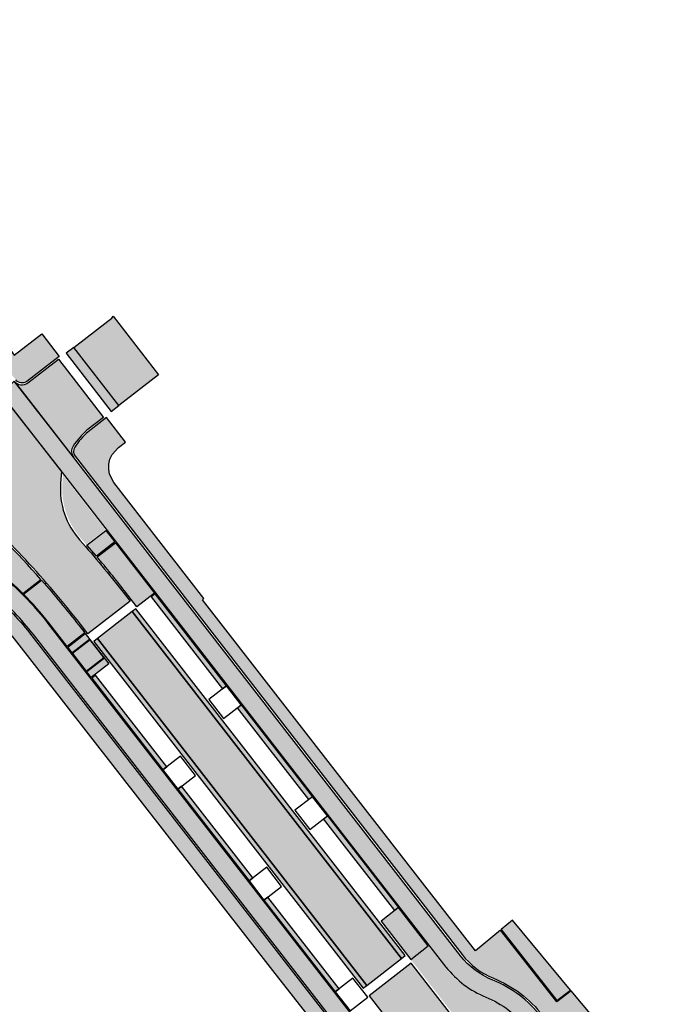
# Model space of a CAD drawing. Header units: metres. Extents: x 197051 to 198393, y 354620 to 355604.
# Tile 7 of 13: x 197357 to 197422, y 355170 to 355272. Entities that reach past the tile are written whole.
import ezdxf

# ---------------------------------------------------------------- set-up
doc = ezdxf.new("R2010")
doc.units = ezdxf.units.M
doc.layers.add('Arcering fietspad', color=12, linetype='Continuous')
doc.layers.add('Arcering groen', color=103, linetype='Continuous')
for name, color, linetype, lineweight, true_color in [('Arcering goot', 7, 'Continuous', 20, 0xb97150), ('Arcering rijbaan', 7, 'Continuous', 20, 0x45291c), ('Arcering voetpad', 7, 'Continuous', 20, 0x71432d)]:
    doc.layers.add(name, color=color, linetype=linetype, lineweight=lineweight, true_color=true_color)
for name, color, linetype, true_color in [('Arcering inrit', 7, 'Continuous', 0xc33c3c), ('Arcering uitstapstrook', 7, 'Continuous', 0x851e1e), ('Arcering verhoging', 7, 'Continuous', 0xff622e)]:
    doc.layers.add(name, color=color, linetype=linetype, true_color=true_color)
doc.layers.add('poly arcering', color=6, linetype='Continuous', plot=False)

msp = doc.modelspace()

# ---------------------------------------------------------------- hatches: boundary and pattern name
at = {"layer": 'Arcering fietspad'}
h = msp.add_hatch(color=256, dxfattribs=at)
h.dxf.hatch_style = 1
edge = h.paths.add_edge_path()
edge.add_line((197356.0157610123, 355234.1943400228), (197354.6475600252, 355232.8581773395))
edge.add_line((197354.6475600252, 355232.8581773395), (197360.9421151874, 355224.7679911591))
edge.add_line((197360.9421151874, 355224.7679911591), (197400.5685022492, 355173.7159279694))
edge.add_arc((197408.3890817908, 355179.7862274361), 9.899999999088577, 217.8184572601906, 248.0451360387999)
edge.add_arc((197400.9115604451, 355161.2366540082), 10.09999999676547, 37.81965442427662, 68.0451360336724, ccw=False)
edge.add_line((197408.890002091, 355167.4297524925), (197415.588812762, 355158.8740514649))
edge.add_arc((197407.6103710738, 355152.6809529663), 10.10000003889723, 7.3324448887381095, 37.81965434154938, ccw=False)
edge.add_arc((197427.4468177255, 355155.2334783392), 9.899999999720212, 187.3324448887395, 217.818457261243)
edge.add_line((197419.6262381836, 355149.1631788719), (197482.4014087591, 355068.2877266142))
edge.add_arc((197487.062158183, 355071.9053798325), 5.899999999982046, 217.8184572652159, 262.6714468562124)
edge.add_arc((197485.7990223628, 355062.0085756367), 4.077092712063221, 37.04652463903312, 82.80647187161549, ccw=False)
edge.add_line((197489.0531399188, 355064.464874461), (197489.356840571, 355064.064495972))
edge.add_line((197489.356840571, 355064.064495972), (197490.4992359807, 355065.7006626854))
edge.add_arc((197485.7865691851, 355061.9870698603), 5.999999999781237, 38.23819536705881, 82.67144685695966)
edge.add_arc((197487.0621581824, 355071.905379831), 3.999999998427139, 217.8184572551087, 262.67144686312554, ccw=False)
edge.add_line((197483.9023280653, 355069.4527335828), (197421.1271574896, 355150.3281858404))
edge.add_arc((197427.4468177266, 355155.2334783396), 8.00000000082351, 187.3324448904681, 217.8184572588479, ccw=False)
edge.add_arc((197407.6103710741, 355152.6809529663), 12.00000003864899, 7.332444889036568, 37.83947516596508)
edge.add_line((197417.0871616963, 355160.0423686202), (197410.3883510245, 355168.5980696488))
edge.add_arc((197400.9115604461, 355161.2366540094), 11.9999999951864, 37.83947523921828, 68.0451360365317)
edge.add_arc((197408.3890817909, 355179.7862274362), 7.999999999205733, 217.8184572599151, 248.0451360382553, ccw=False)
edge.add_line((197402.0694215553, 355174.8809349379), (197362.1318345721, 355226.3339278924))
edge.add_line((197362.1318345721, 355226.3339278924), (197356.6467808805, 355233.4073471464))
edge.add_line((197356.6467808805, 355233.4073471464), (197356.0157610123, 355234.1943400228))
h = msp.add_hatch(color=256, dxfattribs=at)
h.dxf.hatch_style = 1
edge = h.paths.add_edge_path()
edge.add_line((197478.1313670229, 355056.3384316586), (197482.8526617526, 355050.255718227))
edge.add_line((197482.8526617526, 355050.255718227), (197481.3516873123, 355049.0907822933))
edge.add_line((197481.3516873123, 355049.0907822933), (197476.6304477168, 355055.1734246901))
edge.add_line((197476.6304477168, 355055.1734246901), (197357.984599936, 355208.0290284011))
edge.add_arc((197334.2858740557, 355189.6341815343), 29.99999999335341, 37.81845726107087, 49.2870154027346)
edge.add_line((197353.8539800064, 355212.3737775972), (197353.1693114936, 355212.9629554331))
edge.add_arc((197375.3464982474, 355238.7344976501), 34.00000000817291, 217.7629378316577, 229.2870154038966, ccw=False)
edge.add_line((197348.467753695, 355217.913040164), (197344.439147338, 355223.1272003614))
edge.add_line((197344.439147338, 355223.1272003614), (197345.8923793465, 355224.2539034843))
edge.add_line((197345.8923793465, 355224.2539034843), (197350.3155336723, 355218.6345941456))
edge.add_arc((197375.3370946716, 355238.7425897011), 32.10000000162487, 218.786289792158, 229.2870154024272)
edge.add_line((197354.3992212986, 355214.4112219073), (197355.0932933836, 355213.8139520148))
edge.add_arc((197334.2858740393, 355189.6341815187), 31.90000001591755, 37.818457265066, 49.287015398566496, ccw=False)
edge.add_line((197359.4855192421, 355209.1940353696), (197478.1313670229, 355056.3384316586))
at = {"layer": 'Arcering goot'}
h = msp.add_hatch(color=256, dxfattribs=at)
h.dxf.hatch_style = 1
h.paths.add_polyline_path([(197396.36112514, 355174.8966807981), (197368.5684153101, 355210.7014890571), (197368.1891565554, 355210.407273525), (197395.9821973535, 355174.6020388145)])
h = msp.add_hatch(color=256, dxfattribs=at)
h.dxf.hatch_style = 1
h.paths.add_polyline_path([(197392.3979012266, 355171.8150061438), (197364.6019835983, 355207.6244715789), (197364.2227248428, 355207.3302560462), (197392.0189734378, 355171.5203641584)])
at = {"layer": 'Arcering groen'}
h = msp.add_hatch(color=256, dxfattribs=at)
h.dxf.hatch_style = 1
edge = h.paths.add_edge_path()
edge.add_line((197361.0421472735, 355224.4760271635), (197360.9834745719, 355223.6345117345))
edge.add_arc((197368.7645845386, 355223.0919919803), 7.799999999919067, 176.0116397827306, 221.655532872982)
edge.add_line((197362.9367814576, 355217.9077165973), (197363.4385691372, 355217.3394422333))
edge.add_line((197363.4385691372, 355217.3394422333), (197365.399829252, 355218.8618673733))
edge.add_line((197365.399829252, 355218.8618673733), (197361.0421472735, 355224.4760271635))
h = msp.add_hatch(color=256, dxfattribs=at)
h.dxf.hatch_style = 1
edge = h.paths.add_edge_path()
edge.add_arc((197281.4142691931, 355145.1758855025), 103.3506710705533, 41.54198179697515, 47.74774303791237)
edge.add_line((197350.9068434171, 355221.675188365), (197350.7013947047, 355221.5104678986))
edge.add_arc((197351.9524582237, 355219.9500704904), 2.000000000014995, 128.7212278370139, 218.7862897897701)
edge.add_arc((197375.7703950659, 355239.1181590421), 32.57302252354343, 218.8238001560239, 227.1987176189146)
edge.add_line((197353.6384032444, 355215.2188549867), (197354.4392264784, 355214.5039135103))
edge.add_arc((197331.3028719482, 355186.4898030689), 36.33292287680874, 45.1957770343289, 50.44730660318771, ccw=False)
edge.add_line((197356.906192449, 355212.2686949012), (197358.7691464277, 355213.7148100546))
h = msp.add_hatch(color=256, dxfattribs=at)
h.dxf.hatch_style = 1
edge = h.paths.add_edge_path()
edge.add_line((197366.4422091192, 355217.5189436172), (197370.4824687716, 355212.313730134))
edge.add_line((197370.4824687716, 355212.313730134), (197368.6655664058, 355210.9034585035))
edge.add_line((197368.6655664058, 355210.9034585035), (197367.3930051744, 355212.5429437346))
edge.add_arc((197286.0135227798, 355149.4786112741), 102.9549910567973, 37.77358768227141, 40.28630581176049)
edge.add_line((197364.549947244, 355216.0500782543), (197366.4422091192, 355217.5189436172))
h = msp.add_hatch(color=256, dxfattribs=at)
h.dxf.hatch_style = 1
h.paths.add_polyline_path([(197363.3379321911, 355208.1419001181), (197365.7568277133, 355205.0286635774), (197363.9411152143, 355203.6193155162), (197361.5276710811, 355206.7293164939)])
h = msp.add_hatch(color=256, dxfattribs=at)
h.dxf.hatch_style = 1
h.paths.add_polyline_path([(197377.9663495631, 355202.6739113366), (197376.1510173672, 355201.2614553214), (197377.5636823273, 355199.443625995), (197379.3755913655, 355200.8534269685)])
edge = h.paths.add_edge_path()
edge.add_line((197377.9679202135, 355202.672350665), (197379.3772576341, 355200.8547277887))
edge.add_line((197379.3772576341, 355200.8547277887), (197377.5620160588, 355199.4423251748))
edge.add_line((197377.5620160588, 355199.4423251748), (197376.1498132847, 355201.2625432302))
edge.add_line((197376.1498132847, 355201.2625432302), (197377.9675536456, 355202.6728234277))
h = msp.add_hatch(color=256, dxfattribs=at)
h.dxf.hatch_style = 1
h.paths.add_polyline_path([(197373.2392125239, 355195.3908269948), (197371.423880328, 355193.9783709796), (197372.8365452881, 355192.1605416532), (197374.6484543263, 355193.5703426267)])
edge = h.paths.add_edge_path()
edge.add_line((197373.2407831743, 355195.3892663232), (197374.6501205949, 355193.5716434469))
edge.add_line((197374.6501205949, 355193.5716434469), (197372.8348790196, 355192.159240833))
edge.add_line((197372.8348790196, 355192.159240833), (197371.4226762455, 355193.9794588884))
edge.add_line((197371.4226762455, 355193.9794588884), (197373.2404166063, 355195.3897390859))
h = msp.add_hatch(color=256, dxfattribs=at)
h.dxf.hatch_style = 1
h.paths.add_polyline_path([(197386.8572357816, 355191.2195609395), (197385.0419035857, 355189.8071049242), (197386.4545685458, 355187.9892755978), (197388.266477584, 355189.3990765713)])
edge = h.paths.add_edge_path()
edge.add_line((197386.858806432, 355191.2180002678), (197388.2681438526, 355189.4003773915))
edge.add_line((197388.2681438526, 355189.4003773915), (197386.4529022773, 355187.9879747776))
edge.add_line((197386.4529022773, 355187.9879747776), (197385.0406995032, 355189.808192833))
edge.add_line((197385.0406995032, 355189.808192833), (197386.8584398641, 355191.2184730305))
h = msp.add_hatch(color=256, dxfattribs=at)
h.dxf.hatch_style = 1
h.paths.add_polyline_path([(197382.1300112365, 355183.9364095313), (197380.3146790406, 355182.523953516), (197381.7273440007, 355180.7061241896), (197383.5392530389, 355182.1159251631)])
edge = h.paths.add_edge_path()
edge.add_line((197382.1315818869, 355183.9348488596), (197383.5409193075, 355182.1172259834))
edge.add_line((197383.5409193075, 355182.1172259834), (197381.7256777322, 355180.7048233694))
edge.add_line((197381.7256777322, 355180.7048233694), (197380.3134749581, 355182.5250414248))
edge.add_line((197380.3134749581, 355182.5250414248), (197382.131215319, 355183.9353216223))
h = msp.add_hatch(color=256, dxfattribs=at)
h.dxf.hatch_style = 1
h.paths.add_polyline_path([(197407.428, 355178.5439999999), (197406.2626934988, 355177.5981940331), (197412.0188631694, 355170.2464312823), (197413.4304060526, 355171.3415664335)])
h = msp.add_hatch(color=256, dxfattribs=at)
h.dxf.hatch_style = 1
edge = h.paths.add_edge_path()
edge.add_line((197408.6414178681, 355167.584465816), (197406.131900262, 355165.6374750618))
edge.add_line((197406.131900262, 355165.6374750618), (197403.5478057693, 355165.9634470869))
edge.add_line((197403.5478057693, 355165.9634470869), (197396.9868954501, 355174.4160619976))
edge.add_line((197396.9868954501, 355174.4160619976), (197398.8046168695, 355175.8252783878))
edge.add_line((197398.8046168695, 355175.8252783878), (197400.4895064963, 355173.6546118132))
edge.add_arc((197408.3890817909, 355179.7862274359), 9.99999999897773, 217.8184572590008, 248.0451360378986)
edge.add_arc((197400.8931485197, 355161.2037910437), 10.0373646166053, 39.471345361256, 68.01779356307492, ccw=False)
h = msp.add_hatch(color=256, dxfattribs=at)
h.dxf.hatch_style = 1
h.paths.add_polyline_path([(197391.0208970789, 355172.4820596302), (197389.2055648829, 355171.0696036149), (197390.6182298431, 355169.2517742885), (197392.4301388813, 355170.661575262)])
edge = h.paths.add_edge_path()
edge.add_line((197391.0224677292, 355172.4804989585), (197392.4318051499, 355170.6628760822))
edge.add_line((197392.4318051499, 355170.6628760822), (197390.6165635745, 355169.2504734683))
edge.add_line((197390.6165635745, 355169.2504734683), (197389.2043608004, 355171.0706915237))
edge.add_line((197389.2043608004, 355171.0706915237), (197391.0221011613, 355172.4809717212))
at = {"layer": 'Arcering inrit'}
h = msp.add_hatch(color=256, dxfattribs=at)
h.dxf.hatch_style = 1
edge = h.paths.add_edge_path()
edge.add_line((197356.9773607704, 355212.1973468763), (197358.8354258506, 355213.6396670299))
edge.add_arc((197286.0141430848, 355149.4797124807), 97.05379431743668, 37.818518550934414, 41.38200244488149, ccw=False)
edge.add_line((197362.6824550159, 355208.9894506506), (197363.2798448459, 355208.2202980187))
edge.add_line((197363.2798448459, 355208.2202980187), (197361.4625999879, 355206.8099821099))
edge.add_line((197361.4625999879, 355206.8099821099), (197359.564514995, 355209.2553515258))
edge.add_arc((197334.2858739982, 355189.634181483), 32.00000007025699, 37.81845727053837, 44.83753595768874)
h = msp.add_hatch(color=256, dxfattribs=at)
h.dxf.hatch_style = 1
h.paths.add_polyline_path([(197396.9258508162, 355174.4947437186), (197398.742144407, 355175.9045083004), (197395.682819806, 355179.8459434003), (197393.8665262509, 355178.4361788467)])
at = {"layer": 'Arcering rijbaan'}
h = msp.add_hatch(color=256, dxfattribs=at)
h.dxf.hatch_style = 1
h.paths.add_polyline_path([(197362.1634265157, 355237.6858985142), (197365.6512369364, 355240.383026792), (197366.069, 355240.692), (197366.207, 355240.894), (197370.8844934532, 355234.8357427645), (197366.8066678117, 355231.6814583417)])
h = msp.add_hatch(color=256, dxfattribs=at)
h.dxf.hatch_style = 1
h.paths.add_polyline_path([(197395.9821973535, 355174.6020388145), (197368.1891565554, 355210.407273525), (197364.6019835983, 355207.6244715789), (197392.3979012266, 355171.8150061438)])
at = {"layer": 'Arcering uitstapstrook'}
h = msp.add_hatch(color=256, dxfattribs=at)
h.dxf.hatch_style = 1
h.paths.add_polyline_path([(197377.5067644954, 355202.448638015), (197377.9017432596, 355202.7552187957), (197370.5438045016, 355212.2347091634), (197370.148825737, 355211.9281283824)])
h = msp.add_hatch(color=256, dxfattribs=at)
h.dxf.hatch_style = 1
h.paths.add_polyline_path([(197364.3947012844, 355203.847899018), (197364.0008436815, 355203.5423302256), (197371.3576603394, 355194.0618290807), (197371.7526391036, 355194.3684098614)])
h = msp.add_hatch(color=256, dxfattribs=at)
h.dxf.hatch_style = 1
h.paths.add_polyline_path([(197386.3975856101, 355190.9942815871), (197379.0396687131, 355200.4737437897), (197379.4346471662, 355200.7803249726), (197386.7925859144, 355191.3008346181)])
h = msp.add_hatch(color=256, dxfattribs=at)
h.dxf.hatch_style = 1
h.paths.add_polyline_path([(197373.2854652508, 355192.3934556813), (197372.8905642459, 355192.0869352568), (197380.2485026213, 355182.6074454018), (197380.6434813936, 355182.9140261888)])
h = msp.add_hatch(color=256, dxfattribs=at)
h.dxf.hatch_style = 1
h.paths.add_polyline_path([(197395.6838889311, 355179.8459538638), (197395.2881127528, 355179.5404003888), (197387.930518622, 355189.0193658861), (197388.3254898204, 355189.3259407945), (197397.675411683, 355177.2787501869)])
h = msp.add_hatch(color=256, dxfattribs=at)
h.dxf.hatch_style = 1
h.paths.add_polyline_path([(197382.1763852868, 355180.9391323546), (197381.7814065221, 355180.6325515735), (197389.1393448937, 355171.1530617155), (197389.5343236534, 355171.4596424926)])
at = {"layer": 'Arcering verhoging'}
h = msp.add_hatch(color=256, dxfattribs=at)
h.dxf.hatch_style = 1
edge = h.paths.add_edge_path()
edge.add_arc((197283.58092524, 355147.3676481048), 100.4711249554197, 37.91916110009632, 47.86142514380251)
edge.add_line((197350.989616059, 355221.8694289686), (197348.469522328, 355224.2251472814))
edge.add_arc((197384.4769959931, 355262.6188431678), 52.63662264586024, 219.1420120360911, 226.836982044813, ccw=False)
edge.add_line((197343.6528864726, 355229.3922555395), (197339.8651497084, 355234.2528931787))
edge.add_line((197339.8651497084, 355234.2528931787), (197344.2107945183, 355237.6226192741))
edge.add_line((197344.2107945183, 355237.6226192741), (197345.4034584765, 355236.0870103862))
edge.add_arc((197352.5157278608, 355241.6020531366), 9.000004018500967, 217.7909510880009, 276.6364162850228)
edge.add_line((197353.5558448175, 355232.6623535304), (197354.696497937, 355232.79506634))
edge.add_line((197354.696497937, 355232.79506634), (197360.8686056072, 355224.8624706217))
edge.add_line((197360.8686056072, 355224.8624706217), (197360.7839589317, 355223.6484224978))
edge.add_arc((197368.764584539, 355223.0919919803), 8.000000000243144, 176.0116397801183, 221.6555328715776)
edge.add_arc((197286.0135348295, 355149.4786210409), 102.7549755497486, 37.77358749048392, 41.65553287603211, ccw=False)
edge.add_line((197367.2349176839, 355212.4204351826), (197367.9557161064, 355211.491805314))
edge.add_line((197367.9557161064, 355211.491805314), (197363.6100425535, 355208.1205854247))
edge.add_line((197363.6100425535, 355208.1205854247), (197362.8404465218, 355209.1120829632))
h = msp.add_hatch(color=256, dxfattribs=at)
h.dxf.hatch_style = 1
h.paths.add_polyline_path([(197362.1634265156, 355237.6858985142), (197361.3723612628, 355237.0741667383), (197366.0156025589, 355231.0697265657), (197366.8066678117, 355231.6814583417)])
h = msp.add_hatch(color=256, dxfattribs=at)
h.dxf.hatch_style = 1
edge = h.paths.add_edge_path()
edge.add_arc((197362.9217921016, 355226.9470894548), 0.9999999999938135, 146.5830143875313, 217.8184572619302)
edge.add_line((197362.1318345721, 355226.3339278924), (197356.0157610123, 355234.1943400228))
edge.add_arc((197356.8055964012, 355234.8038457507), 0.9976658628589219, 217.6569033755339, 307.8488550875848)
edge.add_line((197357.4177448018, 355234.01605675), (197360.5812960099, 355236.4624349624))
edge.add_line((197360.5812960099, 355236.4624349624), (197365.2257552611, 355230.4564197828))
edge.add_line((197365.2257552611, 355230.4564197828), (197363.5079650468, 355229.1225766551))
edge.add_arc((197368.7645845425, 355223.0919919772), 8.000000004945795, 131.0773605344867, 146.5830143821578)
h = msp.add_hatch(color=256, dxfattribs=at)
h.dxf.hatch_style = 1
h.paths.add_polyline_path([(197408.8967611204, 355149.7761187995), (197413.2415275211, 355153.148507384), (197396.9742655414, 355174.1061910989), (197392.6318586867, 355170.7307626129), (197412.0199313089, 355145.7524291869)])
at = {"layer": 'Arcering voetpad'}
h = msp.add_hatch(color=256, dxfattribs=at)
h.dxf.hatch_style = 1
edge = h.paths.add_edge_path()
edge.add_line((197356.1738114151, 355234.3168964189), (197251.4999430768, 355369.3057470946))
edge.add_line((197251.4999430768, 355369.3057470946), (197251.6565931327, 355370.8706070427))
edge.add_line((197251.6565931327, 355370.8706070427), (197257.0379999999, 355364.2609999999))
edge.add_line((197257.0379999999, 355364.2609999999), (197267.231, 355351.329))
edge.add_line((197267.231, 355351.329), (197267.329, 355351.385))
edge.add_line((197267.329, 355351.385), (197274.122, 355342.324))
edge.add_line((197274.122, 355342.324), (197274.347, 355342.485))
edge.add_line((197274.347, 355342.485), (197280.185, 355334.584))
edge.add_line((197280.185, 355334.584), (197280.3034006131, 355334.6714854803))
edge.add_line((197280.3034006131, 355334.6714854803), (197281.439, 355333.213))
edge.add_line((197281.439, 355333.213), (197281.187, 355332.984))
edge.add_line((197281.187, 355332.984), (197283.81, 355329.6340000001))
edge.add_line((197283.81, 355329.6340000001), (197284.039, 355329.789))
edge.add_line((197284.039, 355329.789), (197287.765, 355325.019))
edge.add_line((197287.765, 355325.019), (197287.8728165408, 355325.0996189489))
edge.add_line((197287.8728165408, 355325.0996189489), (197290.201, 355321.986))
edge.add_line((197290.201, 355321.986), (197290.111, 355321.915))
edge.add_line((197290.111, 355321.915), (197322.581, 355279.99))
edge.add_line((197322.581, 355279.99), (197322.446, 355279.867))
edge.add_line((197322.446, 355279.867), (197328.808, 355271.6450000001))
edge.add_line((197328.808, 355271.6450000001), (197329.0283901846, 355271.8154956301))
edge.add_line((197329.0283901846, 355271.8154956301), (197337.212, 355261.2370000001))
edge.add_line((197337.212, 355261.2370000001), (197337.127, 355261.166))
edge.add_line((197337.127, 355261.166), (197343.11, 355253.699))
edge.add_line((197343.11, 355253.699), (197342.993, 355253.602))
edge.add_line((197342.993, 355253.602), (197343.343, 355253.162))
edge.add_line((197343.343, 355253.162), (197343.435, 355253.225))
edge.add_line((197343.435, 355253.225), (197355.732, 355237.418))
edge.add_line((197355.732, 355237.418), (197355.6416775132, 355237.3504544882))
edge.add_line((197355.6416775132, 355237.3504544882), (197355.992, 355236.882))
edge.add_line((197355.992, 355236.882), (197358.8718393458, 355239.080289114))
edge.add_line((197358.8718393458, 355239.080289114), (197360.6286528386, 355236.7518797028))
edge.add_line((197360.6286528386, 355236.7518797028), (197357.2953984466, 355234.1742698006))
edge.add_arc((197356.8060130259, 355234.8071220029), 0.8000000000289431, 217.7909312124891, 307.71482724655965, ccw=False)
h = msp.add_hatch(color=256, dxfattribs=at)
h.dxf.hatch_style = 1
edge = h.paths.add_edge_path()
edge.add_line((197613.1894262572, 354865.536566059), (197615.289, 354867.262))
edge.add_line((197615.289, 354867.262), (197615.481, 354872.334))
edge.add_line((197615.481, 354872.334), (197613.833, 354874.458))
edge.add_line((197613.833, 354874.458), (197613.35, 354875.072))
edge.add_line((197613.35, 354875.072), (197605.9785867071, 354884.5805037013))
edge.add_line((197605.9785867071, 354884.5805037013), (197604.024, 354887.3169999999))
edge.add_line((197604.024, 354887.3169999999), (197599.0347561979, 354893.7413139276))
edge.add_line((197599.0347561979, 354893.7413139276), (197598.894, 354893.632))
edge.add_line((197598.894, 354893.632), (197596.172, 354897.124))
edge.add_line((197596.172, 354897.124), (197596.312, 354897.2750000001))
edge.add_line((197596.312, 354897.2750000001), (197587.71, 354908.343))
edge.add_line((197587.71, 354908.343), (197587.541, 354908.21))
edge.add_line((197587.541, 354908.21), (197584.617, 354911.9480000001))
edge.add_line((197584.617, 354911.9480000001), (197584.781, 354912.1130000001))
edge.add_line((197584.781, 354912.1130000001), (197573.563, 354926.586))
edge.add_line((197573.563, 354926.586), (197572.2956190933, 354927.0370478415))
edge.add_line((197572.2956190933, 354927.0370478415), (197570.7414630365, 354929.2825533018))
edge.add_line((197570.7414630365, 354929.2825533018), (197568.489, 354932.537))
edge.add_line((197568.489, 354932.537), (197568.446, 354932.616))
edge.add_line((197568.446, 354932.616), (197565.0652967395, 354936.9006133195))
edge.add_line((197565.0652967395, 354936.9006133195), (197564.133, 354936.165))
edge.add_line((197564.133, 354936.165), (197557.833, 354943.9180000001))
edge.add_line((197557.833, 354943.9180000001), (197550.1888124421, 354953.4996590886))
edge.add_line((197550.1888124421, 354953.4996590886), (197543.233, 354962.047))
edge.add_line((197543.233, 354962.047), (197538.447, 354967.93))
edge.add_line((197538.447, 354967.93), (197536.2570000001, 354970.595))
edge.add_line((197536.2570000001, 354970.595), (197537.6356929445, 354971.9686722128))
edge.add_line((197537.6356929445, 354971.9686722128), (197537.462, 354972.143))
edge.add_line((197537.462, 354972.143), (197538.442, 354972.926))
edge.add_line((197538.442, 354972.926), (197538.245, 354973.166))
edge.add_line((197538.245, 354973.166), (197538.1139999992, 354973.0899999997))
edge.add_line((197538.1139999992, 354973.0899999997), (197535.1846588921, 354976.8495714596))
edge.add_line((197535.1846588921, 354976.8495714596), (197535.302, 354976.941))
edge.add_line((197535.302, 354976.941), (197515.257, 355003.199))
edge.add_line((197515.257, 355003.199), (197515.172, 355003.148))
edge.add_line((197515.172, 355003.148), (197507.7541922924, 355012.6435941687))
edge.add_line((197507.7541922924, 355012.6435941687), (197507.852, 355012.72))
edge.add_line((197507.852, 355012.72), (197507.469, 355013.22))
edge.add_line((197507.469, 355013.22), (197507.3610000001, 355013.143))
edge.add_line((197507.3610000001, 355013.143), (197497.648, 355025.787))
edge.add_line((197497.648, 355025.787), (197487.1360000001, 355039.216))
edge.add_line((197487.1360000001, 355039.216), (197487.2500000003, 355039.3100000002))
edge.add_line((197487.2500000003, 355039.3100000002), (197485.8094999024, 355041.2144927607))
edge.add_line((197485.8094999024, 355041.2144927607), (197485.477, 355040.963))
edge.add_line((197485.477, 355040.963), (197483.7485258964, 355043.1617936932))
edge.add_line((197483.7485258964, 355043.1617936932), (197484.037, 355043.4180000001))
edge.add_line((197484.037, 355043.4180000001), (197476.126, 355053.5860000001))
edge.add_line((197476.126, 355053.5860000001), (197471.3, 355059.8610000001))
edge.add_line((197471.3, 355059.8610000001), (197471.26, 355059.822))
edge.add_line((197471.26, 355059.822), (197461.369, 355072.494))
edge.add_line((197461.369, 355072.494), (197461.241, 355072.4400000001))
edge.add_line((197461.241, 355072.4400000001), (197455.944, 355079.174))
edge.add_line((197455.944, 355079.174), (197455.981, 355079.258))
edge.add_line((197455.981, 355079.258), (197453.723, 355082.153))
edge.add_line((197453.723, 355082.153), (197453.819, 355082.221))
edge.add_line((197453.819, 355082.221), (197447.2684241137, 355090.3819799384))
edge.add_line((197447.2684241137, 355090.3819799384), (197447.403, 355090.49))
edge.add_line((197447.403, 355090.49), (197439.09, 355100.957))
edge.add_line((197439.09, 355100.957), (197426.162, 355117.5730000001))
edge.add_line((197426.162, 355117.5730000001), (197426.2199999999, 355117.67))
edge.add_line((197426.2199999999, 355117.67), (197418.821, 355127.312))
edge.add_line((197418.821, 355127.312), (197382.704, 355173.364))
edge.add_line((197382.704, 355173.364), (197355.806059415, 355207.9079236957))
edge.add_line((197355.806059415, 355207.9079236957), (197355.819, 355207.9180000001))
edge.add_line((197355.819, 355207.9180000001), (197355.565, 355208.2380000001))
edge.add_line((197355.565, 355208.2380000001), (197355.3739162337, 355208.4704484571))
edge.add_line((197355.3739162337, 355208.4704484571), (197355.5109222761, 355208.5257180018))
edge.add_line((197355.5109222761, 355208.5257180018), (197352.5933733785, 355211.7531830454))
edge.add_line((197352.5933733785, 355211.7531830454), (197350.6368605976, 355213.5231001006))
edge.add_line((197350.6368605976, 355213.5231001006), (197348.7328767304, 355215.5405912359))
edge.add_line((197348.7328767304, 355215.5405912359), (197348.0453434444, 355216.3494454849))
edge.add_line((197348.0453434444, 355216.3494454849), (197346.9174612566, 355217.7916350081))
edge.add_line((197346.9174612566, 355217.7916350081), (197344.8765198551, 355220.3688849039))
edge.add_line((197344.8765198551, 355220.3688849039), (197342.7572303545, 355223.1239042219))
edge.add_line((197342.7572303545, 355223.1239042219), (197332.9171082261, 355235.8665838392))
edge.add_line((197332.9171082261, 355235.8665838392), (197332.1234570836, 355236.9489055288))
edge.add_line((197332.1234570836, 355236.9489055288), (197330.7616763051, 355238.8367216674))
edge.add_line((197330.7616763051, 355238.8367216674), (197329.7098407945, 355240.3149933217))
edge.add_line((197329.7098407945, 355240.3149933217), (197328.8601595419, 355241.543732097))
edge.add_line((197328.8601595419, 355241.543732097), (197328.1723575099, 355242.5901512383))
edge.add_line((197328.1723575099, 355242.5901512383), (197327.1941327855, 355244.0656587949))
edge.add_line((197327.1941327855, 355244.0656587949), (197326.3854394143, 355245.2686229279))
edge.add_line((197326.3854394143, 355245.2686229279), (197325.4871324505, 355246.5197397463))
edge.add_line((197325.4871324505, 355246.5197397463), (197324.4420902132, 355247.9569064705))
edge.add_line((197324.4420902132, 355247.9569064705), (197322.3837853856, 355250.6200083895))
edge.add_line((197322.3837853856, 355250.6200083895), (197315.9291948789, 355258.9587151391))
edge.add_line((197315.9291948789, 355258.9587151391), (197296.2426778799, 355284.305077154))
edge.add_line((197296.2426778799, 355284.305077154), (197288.3909493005, 355294.4577198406))
edge.add_line((197288.3909493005, 355294.4577198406), (197286.3792248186, 355297.2594894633))
edge.add_line((197286.3792248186, 355297.2594894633), (197285.5319152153, 355298.4952502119))
edge.add_line((197285.5319152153, 355298.4952502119), (197282.4132024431, 355303.0437444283))
edge.add_line((197282.4132024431, 355303.0437444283), (197282.144, 355303.4450000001))
edge.add_line((197282.144, 355303.4450000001), (197279.767, 355306.48))
edge.add_line((197279.767, 355306.48), (197279.798, 355306.505))
edge.add_line((197279.798, 355306.505), (197277.2960000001, 355309.603))
edge.add_line((197277.2960000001, 355309.603), (197271.01, 355317.903))
edge.add_line((197271.01, 355317.903), (197271.0819999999, 355317.944))
edge.add_line((197271.0819999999, 355317.944), (197270.763, 355318.341))
edge.add_line((197270.763, 355318.341), (197270.374, 355318.017))
edge.add_line((197270.374, 355318.017), (197270.468, 355317.879))
edge.add_line((197270.468, 355317.879), (197268.559, 355316.2460000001))
edge.add_line((197268.559, 355316.2460000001), (197264.624, 355321.347))
edge.add_line((197264.624, 355321.347), (197265.762, 355322.2519999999))
edge.add_line((197265.762, 355322.2519999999), (197263.572, 355325.082))
edge.add_line((197263.572, 355325.082), (197262.416, 355324.2079999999))
edge.add_line((197262.416, 355324.2079999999), (197251.9925, 355337.7225))
edge.add_line((197251.9925, 355337.7225), (197250.0196748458, 355340.2851100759))
edge.add_line((197250.0196748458, 355340.2851100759), (197251.1287997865, 355341.1625711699))
edge.add_line((197251.1287997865, 355341.1625711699), (197248.7940000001, 355344.219))
edge.add_line((197248.7940000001, 355344.219), (197247.638, 355343.366))
edge.add_line((197247.638, 355343.366), (197240.016, 355353.247))
edge.add_line((197240.016, 355353.247), (197236.7210000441, 355359.5639999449))
edge.add_line((197236.7210000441, 355359.5639999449), (197234.217, 355362.687))
edge.add_line((197234.217, 355362.687), (197235.5423143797, 355367.6535918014))
edge.add_line((197235.5423143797, 355367.6535918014), (197240.5793316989, 355361.1876471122))
edge.add_arc((197235.2149342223, 355357.0087429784), 6.800000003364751, 11.06856148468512, 37.91884666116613, ccw=False)
edge.add_line((197241.8884416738, 355358.3142307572), (197241.9999635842, 355357.744143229))
edge.add_arc((197248.0846321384, 355358.9344409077), 6.199999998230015, 191.068561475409, 219.9312318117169)
edge.add_line((197243.3303767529, 355354.9548610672), (197249.345414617, 355347.7689200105))
edge.add_line((197249.345414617, 355347.7689200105), (197320.8436755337, 355255.5637859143))
edge.add_arc((197219.8494682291, 355177.2502488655), 127.7999999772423, 31.78349176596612, 37.79093121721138, ccw=False)
edge.add_line((197328.4851534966, 355244.5639018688), (197330.5979678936, 355241.1540878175))
edge.add_arc((197378.3704679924, 355270.7552403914), 56.1999999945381, 211.7834917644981, 217.8202447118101)
edge.add_line((197333.9759298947, 355236.2941756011), (197348.3096434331, 355217.7905610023))
edge.add_arc((197375.3464982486, 355238.734497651), 34.20000000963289, 217.7629378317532, 229.2870154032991)
edge.add_line((197353.0388574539, 355212.811358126), (197353.7235259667, 355212.2221802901))
edge.add_arc((197334.2858740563, 355189.6341815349), 29.79999999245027, 37.81845726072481, 49.28701540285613, ccw=False)
edge.add_line((197357.8266084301, 355207.9063960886), (197476.4724562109, 355055.0507923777))
edge.add_line((197476.4724562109, 355055.0507923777), (197543.0599657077, 354969.2641927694))
edge.add_arc((197535.3216156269, 354963.2566836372), 9.796541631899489, 11.957824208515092, 37.823242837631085, ccw=False)
edge.add_line((197544.9055760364, 354965.2864449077), (197545.1850224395, 354963.9673996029))
edge.add_arc((197555.1635493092, 354966.081400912), 10.20000000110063, 191.9615383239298, 219.1301105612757)
edge.add_line((197547.2512577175, 354959.6443486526), (197559.6044996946, 354944.4599989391))
edge.add_arc((197567.5167912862, 354950.8970511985), 10.20000000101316, 219.1301105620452, 244.5858290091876)
edge.add_arc((197558.9336204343, 354932.8324676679), 9.799999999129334, 37.81717782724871, 64.5858290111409, ccw=False)
edge.add_line((197566.6753384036, 354938.8412781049), (197615.3941991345, 354876.0730423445))
edge.add_arc((197609.2325085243, 354871.2902682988), 7.800087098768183, 6.032363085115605, 37.8190194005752, ccw=False)
edge.add_arc((197627.1329259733, 354873.1818696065), 10.1999990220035, 186.0321865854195, 217.8160709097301)
edge.add_line((197619.0750994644, 354866.9279578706), (197619.5464022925, 354866.3207096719))
edge.add_line((197619.5464022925, 354866.3207096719), (197619.2457160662, 354866.061402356))
edge.add_line((197619.2457160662, 354866.061402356), (197615.3615927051, 354862.8941420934))
edge.add_line((197615.3615927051, 354862.8941420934), (197613.1896667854, 354865.5362734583))
edge.add_line((197613.1896667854, 354865.5362734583), (197613.1894262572, 354865.536566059))
h = msp.add_hatch(color=256, dxfattribs=at)
h.dxf.hatch_style = 1
edge = h.paths.add_edge_path()
edge.add_arc((197487.0621581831, 355071.9053798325), 3.800000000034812, 217.8184572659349, 262.6714468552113)
edge.add_arc((197485.7865689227, 355061.9870691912), 6.200000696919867, 54.534754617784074, 82.67144523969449, ccw=False)
edge.add_arc((197485.7865691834, 355061.9870698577), 6.200000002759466, 38.238195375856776, 54.53475300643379, ccw=False)
edge.add_arc((197491.2846804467, 355066.3195948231), 0.7999999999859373, 218.2381953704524, 307.5993768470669)
edge.add_arc((197501.2754069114, 355053.8053321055), 15.21329184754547, 124.2595476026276, 128.6547401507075, ccw=False)
edge.add_arc((197485.7865691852, 355061.9870698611), 8.199999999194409, 32.38516045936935, 66.04745889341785)
edge.add_arc((197485.7865691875, 355061.9870698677), 8.199999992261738, 66.04745888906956, 89.15519297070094)
edge.add_line((197485.907471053, 355070.1861785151), (197482.47, 355074.598))
edge.add_line((197482.47, 355074.598), (197482.357, 355074.516))
edge.add_line((197482.357, 355074.516), (197482.0183502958, 355074.9081207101))
edge.add_line((197482.0183502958, 355074.9081207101), (197482.112, 355074.989))
edge.add_line((197482.112, 355074.989), (197479.98, 355077.657))
edge.add_line((197479.98, 355077.657), (197479.9178688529, 355077.6063886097))
edge.add_line((197479.9178688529, 355077.6063886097), (197479.651, 355077.934))
edge.add_line((197479.651, 355077.934), (197479.754, 355078.028))
edge.add_line((197479.754, 355078.028), (197478.33, 355079.825))
edge.add_line((197478.33, 355079.825), (197478.2675856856, 355079.7755409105))
edge.add_line((197478.2675856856, 355079.7755409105), (197478.0248989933, 355080.1104485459))
edge.add_line((197478.0248989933, 355080.1104485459), (197478.0827155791, 355080.1568466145))
edge.add_line((197478.0827155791, 355080.1568466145), (197475.842, 355082.949))
edge.add_line((197475.842, 355082.949), (197475.790548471, 355082.9091665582))
edge.add_line((197475.790548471, 355082.9091665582), (197475.553, 355083.216))
edge.add_line((197475.553, 355083.216), (197475.603, 355083.266))
edge.add_line((197475.603, 355083.266), (197473.256, 355086.227))
edge.add_line((197473.256, 355086.227), (197463.608392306, 355098.6275299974))
edge.add_line((197463.608392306, 355098.6275299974), (197446.316, 355120.8290000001))
edge.add_line((197446.316, 355120.8290000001), (197434.33, 355136.267))
edge.add_line((197434.33, 355136.267), (197424.786, 355148.4550000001))
edge.add_line((197424.786, 355148.4550000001), (197424.8698654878, 355148.5221740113))
edge.add_line((197424.8698654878, 355148.5221740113), (197423.2199999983, 355150.5820000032))
edge.add_line((197423.2199999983, 355150.5820000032), (197422.452, 355152.064))
edge.add_line((197422.452, 355152.064), (197422.009, 355153.714))
edge.add_line((197422.009, 355153.714), (197421.932, 355155.4210000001))
edge.add_line((197421.932, 355155.4210000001), (197422.216, 355157.0659999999))
edge.add_line((197422.216, 355157.0659999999), (197415.0856426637, 355166.1704104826))
edge.add_line((197415.0856426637, 355166.1704104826), (197416.6976733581, 355167.4210926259))
edge.add_line((197416.6976733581, 355167.4210926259), (197413.4944659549, 355171.2646993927))
edge.add_line((197413.4944659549, 355171.2646993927), (197412.0024797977, 355170.1071529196))
edge.add_line((197412.0024797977, 355170.1071529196), (197406.1850373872, 355177.5351654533))
edge.add_line((197406.1850373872, 355177.5351654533), (197403.613, 355175.402))
edge.add_line((197403.613, 355175.402), (197398.641, 355181.7879999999))
edge.add_line((197398.641, 355181.7879999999), (197375.427, 355211.611))
edge.add_line((197375.427, 355211.611), (197375.584, 355211.744))
edge.add_line((197375.584, 355211.744), (197366.281, 355223.741))
edge.add_line((197366.281, 355223.741), (197365.848, 355224.593))
edge.add_line((197365.848, 355224.593), (197365.755, 355225.098))
edge.add_line((197365.755, 355225.098), (197365.767, 355225.624))
edge.add_line((197365.767, 355225.624), (197365.886, 355226.135))
edge.add_line((197365.886, 355226.135), (197366.1138234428, 355226.6131419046))
edge.add_line((197366.1138234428, 355226.6131419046), (197366.7719487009, 355227.3413444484))
edge.add_line((197366.7719487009, 355227.3413444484), (197367.4840578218, 355227.9042706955))
edge.add_line((197367.4840578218, 355227.9042706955), (197365.5348247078, 355230.4431944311))
edge.add_line((197365.5348247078, 355230.4431944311), (197363.6351338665, 355228.9681076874))
edge.add_arc((197368.764584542, 355223.091991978), 7.800000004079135, 131.118755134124, 146.5830143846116)
edge.add_arc((197362.9217921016, 355226.9470894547), 0.7999999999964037, 146.5830143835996, 217.818457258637)
edge.add_line((197362.289826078, 355226.4565602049), (197402.2274130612, 355175.0035672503))
edge.add_arc((197408.3890817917, 355179.7862274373), 7.800000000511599, 217.8184572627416, 248.0451360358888)
edge.add_arc((197400.9115604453, 355161.2366540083), 12.19999999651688, 37.84128770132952, 68.04513603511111, ccw=False)
edge.add_line((197410.5460607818, 355168.7210646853), (197417.2448714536, 355160.1653636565))
edge.add_arc((197407.6103710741, 355152.6809529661), 12.20000003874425, 7.332444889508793, 37.841287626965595, ccw=False)
edge.add_arc((197427.4468177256, 355155.2334783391), 7.799999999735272, 187.3324448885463, 217.8184572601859)
edge.add_line((197421.2851489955, 355150.4508181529), (197484.0603195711, 355069.5753658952))
h = msp.add_hatch(color=256, dxfattribs=at)
h.dxf.hatch_style = 1
h.paths.add_polyline_path([(197365.4611479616, 355218.7828737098), (197366.3808905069, 355217.5979371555), (197364.4851881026, 355216.1264013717), (197363.5045686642, 355217.2640668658)])

# ---------------------------------------------------------------- linework, layer by layer
at = {"layer": 'poly arcering'}
msp.add_lwpolyline([(197249.345414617, 355347.7689200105), (197320.8436755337, 355255.5637859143, -0.02621840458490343), (197328.4851534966, 355244.5639018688), (197330.5979678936, 355241.1540878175, 0.02634639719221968), (197333.9759298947, 355236.2941756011), (197348.3096434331, 355217.7905610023, 0.05032569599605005), (197353.0388574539, 355212.811358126), (197353.7235259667, 355212.2221802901, -0.05008283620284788), (197357.8266084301, 355207.9063960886), (197476.4724562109, 355055.0507923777)], format="xyb", dxfattribs=at)
at = {"layer": 'poly arcering', "flags": 128}
for points in [[(197329.0283901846, 355271.8154956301), (197337.212, 355261.2370000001), (197337.127, 355261.166), (197343.11, 355253.699), (197342.993, 355253.602), (197343.343, 355253.162), (197343.435, 355253.225), (197355.732, 355237.418), (197355.6416775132, 355237.3504544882), (197355.992, 355236.882), (197358.8718393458, 355239.080289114), (197360.6286528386, 355236.7518797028), (197357.2953984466, 355234.1742698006, -0.4138245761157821), (197356.1738114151, 355234.3168964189)], [(197410.3883510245, 355168.5980696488, 0.1325655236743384), (197405.3980732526, 355172.3663980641, -0.132658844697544), (197402.0694215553, 355174.8809349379), (197402.0694215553, 355174.8809349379), (197362.1318345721, 355226.3339278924), (197356.6467808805, 355233.4073471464), (197356.0157610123, 355234.1943400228), (197354.6475600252, 355232.8581773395), (197360.9421151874, 355224.7679911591), (197400.5685022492, 355173.7159279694), (197400.5685022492, 355173.7159279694, 0.1326588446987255), (197404.6877087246, 355170.604188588), (197404.6877087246, 355170.6041885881, -0.1326535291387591), (197408.890002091, 355167.4297524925)], [(197416.6976733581, 355167.4210926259), (197413.4944659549, 355171.2646993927), (197412.0024797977, 355170.1071529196), (197406.1850373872, 355177.5351654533), (197403.613, 355175.402), (197398.641, 355181.7879999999), (197375.427, 355211.611), (197375.584, 355211.744), (197366.281, 355223.741), (197365.848, 355224.593), (197365.755, 355225.098), (197365.767, 355225.624), (197365.886, 355226.135), (197366.1138234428, 355226.6131419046), (197366.7719487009, 355227.3413444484), (197367.4840578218, 355227.9042706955), (197365.5348247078, 355230.4431944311), (197363.6351338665, 355228.9681076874, 0.06757815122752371), (197362.2540443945, 355227.3876720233, 0.3212354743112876), (197362.289826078, 355226.4565602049), (197402.2274130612, 355175.0035672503, 0.1326588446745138), (197405.472848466, 355172.5518937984, -0.1325574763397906), (197410.5460607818, 355168.7210646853)]]:
    msp.add_lwpolyline(points, format="xyb", dxfattribs=at)
for points in [[(197362.1634265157, 355237.6858985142), (197365.6512369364, 355240.383026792), (197366.069, 355240.692), (197366.207, 355240.894), (197370.8844934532, 355234.8357427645), (197366.8066678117, 355231.6814583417)], [(197362.1634265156, 355237.6858985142), (197361.3723612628, 355237.0741667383), (197366.0156025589, 355231.0697265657), (197366.8066678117, 355231.6814583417)], [(197365.4611479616, 355218.7828737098), (197366.3808905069, 355217.5979371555), (197364.4851881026, 355216.1264013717), (197363.5045686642, 355217.2640668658)], [(197377.5067644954, 355202.448638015), (197377.9017432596, 355202.7552187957), (197370.5438045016, 355212.2347091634), (197370.148825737, 355211.9281283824)], [(197363.3379321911, 355208.1419001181), (197365.7568277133, 355205.0286635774), (197363.9411152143, 355203.6193155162), (197361.5276710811, 355206.7293164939)], [(197364.3947012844, 355203.847899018), (197364.0008436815, 355203.5423302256), (197371.3576603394, 355194.0618290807), (197371.7526391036, 355194.3684098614)], [(197377.9017432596, 355202.7552187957), (197376.0848409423, 355201.3449472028), (197377.6177448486, 355199.3700533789), (197379.4346475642, 355200.7803244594)], [(197386.3975856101, 355190.9942815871), (197379.0396687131, 355200.4737437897), (197379.4346471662, 355200.7803249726), (197386.7925859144, 355191.3008346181)], [(197373.1745635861, 355195.4720994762), (197371.3576603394, 355194.0618290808), (197372.8905642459, 355192.0869352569), (197374.7074665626, 355193.4972068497)], [(197373.2854652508, 355192.3934556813), (197372.8905642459, 355192.0869352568), (197380.2485026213, 355182.6074454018), (197380.6434813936, 355182.9140261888)], [(197386.7925859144, 355191.300834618), (197384.9756889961, 355189.8905560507), (197386.5085875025, 355187.9156692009), (197388.3254898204, 355189.3259407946)], [(197395.6838889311, 355179.8459538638), (197395.2881127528, 355179.5404003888), (197387.930518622, 355189.0193658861), (197388.3254898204, 355189.3259407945), (197397.675411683, 355177.2787501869)], [(197382.0654049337, 355184.0177169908), (197380.2485026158, 355182.6074453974), (197381.7814065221, 355180.6325515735), (197383.5983088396, 355182.042823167)], [(197382.1763852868, 355180.9391323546), (197381.7814065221, 355180.6325515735), (197389.1393448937, 355171.1530617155), (197389.5343236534, 355171.4596424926)], [(197396.9258508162, 355174.4947437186), (197398.742144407, 355175.9045083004), (197395.682819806, 355179.8459434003), (197393.8665262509, 355178.4361788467)], [(197407.428, 355178.5439999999), (197406.2626934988, 355177.5981940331), (197412.0188631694, 355170.2464312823), (197413.4304060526, 355171.3415664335)], [(197408.8967611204, 355149.7761187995), (197413.2415275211, 355153.148507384), (197396.9742655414, 355174.1061910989), (197392.6318586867, 355170.7307626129), (197412.0199313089, 355145.7524291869)], [(197390.9562472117, 355172.5633333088), (197389.1393448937, 355171.1530617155), (197390.6722488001, 355169.1781678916), (197392.4891511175, 355170.5884394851)]]:
    msp.add_lwpolyline(points, close=True, dxfattribs=at)
for points in [[(197362.8404465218, 355209.1120829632, 0.04340854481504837), (197350.989616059, 355221.8694289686), (197348.469522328, 355224.2251472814, -0.03358826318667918), (197343.6528864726, 355229.3922555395), (197339.8651497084, 355234.2528931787), (197344.2107945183, 355237.6226192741), (197345.4034584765, 355236.0870103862, 0.2625571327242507), (197353.5558448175, 355232.6623535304), (197354.696497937, 355232.79506634), (197360.8686056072, 355224.8624706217), (197360.7839589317, 355223.6484224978, 0.2018346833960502), (197362.7873506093, 355217.7747864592, -0.01693980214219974), (197367.2349176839, 355212.4204351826), (197367.9557161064, 355211.491805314), (197363.6100425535, 355208.1205854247)], [(197362.0871074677, 355227.4978176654, 0.3212354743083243), (197362.1318345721, 355226.3339278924), (197356.0157610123, 355234.1943400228, 0.4151951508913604), (197357.4177448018, 355234.01605675), (197360.5812960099, 355236.4624349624), (197365.2257552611, 355230.4564197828), (197363.5079650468, 355229.1225766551, 0.06775959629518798)], [(197478.1313670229, 355056.3384316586), (197482.8526617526, 355050.255718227), (197481.3516873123, 355049.0907822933), (197476.6304477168, 355055.1734246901), (197357.984599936, 355208.0290284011, 0.05008283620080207), (197353.8539800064, 355212.3737775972), (197353.1693114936, 355212.9629554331, -0.0503256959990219), (197348.467753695, 355217.913040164), (197344.439147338, 355223.1272003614), (197345.8923793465, 355224.2539034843), (197350.3155336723, 355218.6345941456, 0.04585014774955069), (197354.3992212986, 355214.4112219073), (197355.0932933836, 355213.8139520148, -0.05008283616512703), (197359.4855192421, 355209.1940353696)], [(197358.7691464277, 355213.7148100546, 0.02708436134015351), (197350.9068434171, 355221.675188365), (197350.7013947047, 355221.5104678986, 0.4145461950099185), (197350.3934824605, 355218.6972358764, 0.03655874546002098), (197353.6384032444, 355215.2188549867), (197354.4392264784, 355214.5039135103, -0.02291813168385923), (197356.906192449, 355212.2686949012)], [(197366.4422091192, 355217.5189436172), (197370.4824687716, 355212.313730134), (197368.6655664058, 355210.9034585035), (197367.3930051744, 355212.5429437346, 0.0109642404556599), (197364.549947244, 355216.0500782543)], [(197356.9773607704, 355212.1973468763), (197358.8354258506, 355213.6396670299, -0.01554988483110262), (197362.6824550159, 355208.9894506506), (197363.2798448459, 355208.2202980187), (197361.4625999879, 355206.8099821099), (197359.564514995, 355209.2553515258, 0.03063608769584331)]]:
    msp.add_lwpolyline(points, format="xyb", close=True, dxfattribs=at)
at = {"layer": 'poly arcering'}
for points in [[(197396.36112514, 355174.8966807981), (197368.5684153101, 355210.7014890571), (197368.1891565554, 355210.407273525), (197395.9821973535, 355174.6020388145), (197396.36112514, 355174.8966807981)], [(197395.9821973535, 355174.6020388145), (197368.1891565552, 355210.4072735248), (197364.6120974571, 355207.6323175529), (197392.3979012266, 355171.8150061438), (197395.9821973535, 355174.6020388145)], [(197392.3979012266, 355171.8150061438), (197364.6019835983, 355207.6244715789), (197364.2227248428, 355207.3302560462), (197392.0189734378, 355171.5203641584), (197392.3979012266, 355171.8150061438)]]:
    msp.add_lwpolyline(points, close=True, dxfattribs=at)
msp.add_lwpolyline([(197418.821, 355127.312), (197382.704, 355173.364), (197355.806059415, 355207.9079236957)], dxfattribs=at)
at = {"layer": 'poly arcering', "flags": 128}
for points in [[(197363.7818321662, 355207.5704630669), (197365.3140585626, 355205.5964421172), (197363.4971562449, 355204.1861705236), (197361.9586172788, 355206.1566904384), (197363.7818331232, 355207.570461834), (197363.7818321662, 355207.5704630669)], [(197363.8431208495, 355207.4914459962), (197362.0255833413, 355206.0820801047), (197363.436437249, 355204.2608142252), (197365.2523865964, 355205.6737675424), (197363.8431208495, 355207.4914459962)]]:
    msp.add_lwpolyline(points, dxfattribs=at)

doc.saveas('drawing.dxf')
